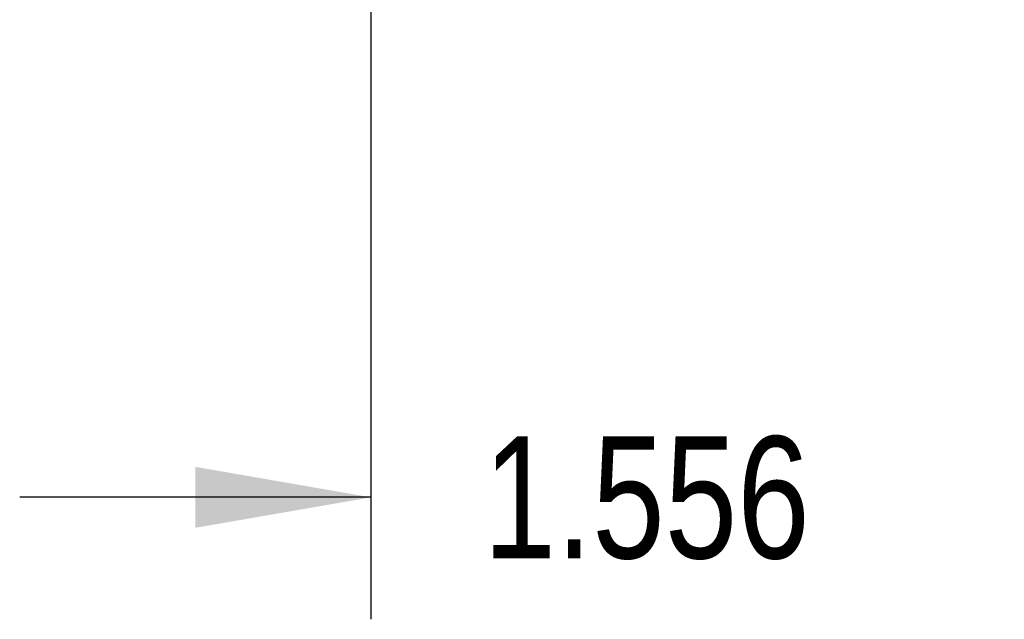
# Model space of a CAD drawing. Header units: inches. Extents: x 0 to 34, y 0 to 22.
# Tile 30 of 78: x 27.3 to 28.3, y 7.3 to 7.9. Entities that reach past the tile are written whole.
import ezdxf

# ---------------------------------------------------------------- set-up
doc = ezdxf.new("R2010")
doc.units = ezdxf.units.IN
doc.header["$LTSCALE"] = 1.87
doc.header["$MEASUREMENT"] = 0
doc.layers.get('0').update_dxf_attribs({"linetype": 'CONTINUOUS'})
doc.layers.add('DIMENSIONS', color=7, linetype='CONTINUOUS')
doc.styles.get("Standard").update_dxf_attribs({"font": 'txt', "width": 0.8})
doc.dimstyles.new('DIMSTYLE_1', dxfattribs={"dimtxt": 0.125, "dimasz": 0.18, "dimexe": 0.18, "dimexo": 0.0625, "dimgap": 0.09, "dimtad": 0, "dimtih": 1, "dimtoh": 1, "dimdec": 3, "dimzin": 4, "dimdsep": 46, "dimtxsty": 'STANDARD', "dimblk": '_FILLED', "dimblk1": '_FILLED', "dimblk2": '_FILLED', "dimcen": 0.09, "dimadec": 0, "dimazin": 0, "dimtp": 0.01, "dimtm": 0.01, "dimtfac": 1, "dimtdec": 3, "dimtofl": 0, "dimtmove": 0, "dimatfit": 3, "dimldrblk": '_FILLED', "dimfxl": 1, "dimtolj": 1, "dimtzin": 4, "dimarcsym": 0})

# ---------------------------------------------------------------- blocks, each defined once
blk = doc.blocks.new('_FILLED')
at = {"color": 0, "linetype": 'BYBLOCK'}
blk.add_solid([(0, 0), (-1, 0.1736), (-1, -0.1736)], dxfattribs=at)
blk = doc.blocks.new('*D5')
at = {"layer": 'DIMENSIONS', "color": 2, "linetype": 'CONTINUOUS'}
for p, q in [((29.1783, 12.7473), (29.1783, 7.2999)), ((27.6226, 8.2276), (27.6226, 7.2999)), ((27.6226, 7.4249), (27.2626, 7.4249)), ((29.1783, 7.4249), (29.5383, 7.4249))]:
    blk.add_line(p, q, dxfattribs=at)
at = {"layer": 'DIMENSIONS', "color": 2, "linetype": 'CONTINUOUS', "xscale": 0.18, "yscale": 0.18, "zscale": 0.18}
blk.add_blockref('_FILLED', (27.6226, 7.4249), dxfattribs=at)
at = {"layer": 'DIMENSIONS', "color": 2, "linetype": 'CONTINUOUS', "xscale": 0.18, "yscale": 0.18, "zscale": 0.18, "rotation": 180}
blk.add_blockref('_FILLED', (29.1783, 7.4249), dxfattribs=at)
at = {"layer": 'DIMENSIONS', "color": 2, "linetype": 'CONTINUOUS', "width": 0.8}
for s, p in [('1.556', (27.7379, 7.3624)), ('[', (28.3629, 7.3624)), ('39.52', (28.4629, 7.3624)), (']', (28.9629, 7.3624))]:
    blk.add_text(s, height=0.125, dxfattribs=at).set_placement(p)

msp = doc.modelspace()

# ---------------------------------------------------------------- dimensions: what is measured, and where the dimension line sits
at = {"layer": 'DIMENSIONS', "color": 2, "linetype": 'CONTINUOUS'}
dim = msp.add_linear_dim(base=(27.6226, 7.4249), p1=(29.1783, 12.7473), p2=(27.6226, 8.2276), angle=180, dimstyle='DIMSTYLE_1', dxfattribs=at)
dim.commit()
dim.dimension.update_dxf_attribs({"geometry": '*D5', "text_midpoint": (28.4004, 7.4249), "dimtype": 160})

doc.saveas('drawing.dxf')
